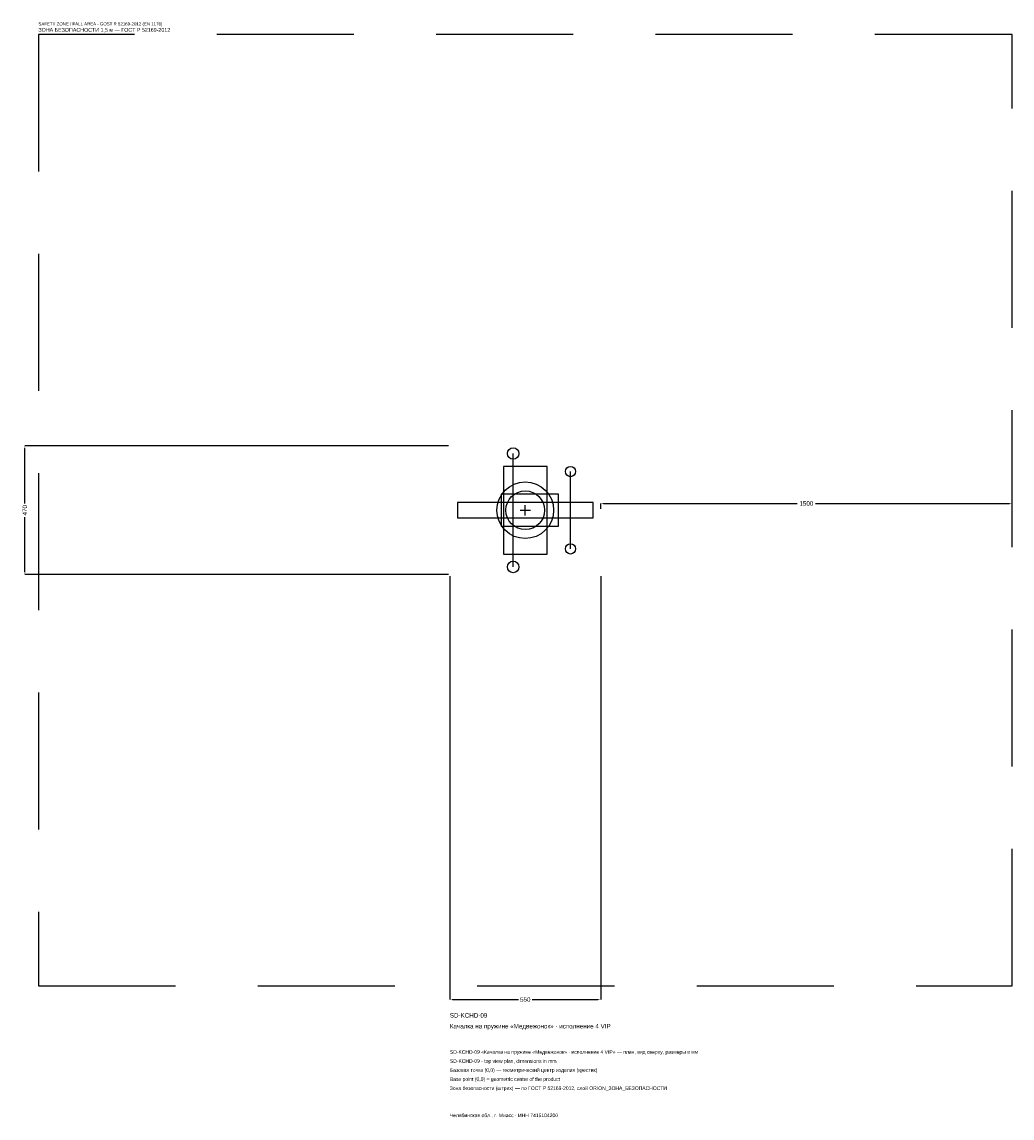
# Model space of a CAD drawing. Header units: metres. Extents: x -1835 to 1775, y -2217 to 1781.
import ezdxf

# ---------------------------------------------------------------- set-up
doc = ezdxf.new("R2010")
doc.units = ezdxf.units.M
doc.linetypes.add('DASHED', pattern=[800, 500, -300])
for name, color, linetype in [('ORION_ДАННЫЕ', 3, 'Continuous'), ('ORION_ЗОНА_БЕЗОПАСНОСТИ', 1, 'Continuous'), ('ORION_КОНТУР', 7, 'Continuous'), ('ORION_РАЗМЕРЫ', 8, 'Continuous')]:
    doc.layers.add(name, color=color, linetype=linetype)
doc.dimstyles.new('ORION', dxfattribs={"dimtxt": 16.5, "dimasz": 9.9, "dimexe": 1.25, "dimexo": 4.95, "dimtad": 1, "dimdec": 0, "dimcen": 2.5, "dimazin": 3, "dimtfac": 1, "dimtmove": 0, "dimatfit": 3, "dimarcsym": 0})

# ---------------------------------------------------------------- blocks, each defined once
blk = doc.blocks.new('_CLOSEDFILLED')
at = {"color": 0, "linetype": 'BYBLOCK'}
blk.add_solid([(-1, 0.16), (0, 0), (-1, -0.16)], dxfattribs=at)
blk = doc.blocks.new('*D1')
for p, q in [((-275, -239.95), (-275, -1784.5)), ((275, -239.95), (275, -1784.5)), ((-265.1, -1784.5), (-24.75, -1784.5)), ((24.75, -1784.5), (265.1, -1784.5))]:
    blk.add_line(p, q)
at = {"layer": 'Defpoints'}
for p in [(-275, -235), (275, -235), (-275, -1784.5)]:
    blk.add_point(p, dxfattribs=at)
at = {"layer": 'ORION_РАЗМЕРЫ', "xscale": 9.9, "yscale": 9.9, "rotation": 180}
blk.add_blockref('_CLOSEDFILLED', (-275, -1784.5), dxfattribs=at)
at = {"layer": 'ORION_РАЗМЕРЫ', "xscale": 9.9, "yscale": 9.9}
blk.add_blockref('_CLOSEDFILLED', (275, -1784.5), dxfattribs=at)
at = {"layer": 'ORION_РАЗМЕРЫ', "insert": (0, -1784.5), "char_height": 16.5, "attachment_point": 5}
blk.add_mtext('550', dxfattribs=at)
blk = doc.blocks.new('*D2')
for p, q in [((-279.95, 235), (-1824.5, 235)), ((-1824.5, 24.75), (-1824.5, 225.1)), ((-1824.5, -225.1), (-1824.5, -24.75)), ((-279.95, -235), (-1824.5, -235))]:
    blk.add_line(p, q)
at = {"layer": 'Defpoints'}
for p in [(-275, 235), (-1824.5, -235), (-275, -235)]:
    blk.add_point(p, dxfattribs=at)
at = {"layer": 'ORION_РАЗМЕРЫ', "xscale": 9.9, "yscale": 9.9}
for p, rotation in [((-1824.5, 235), 90), ((-1824.5, -235), 270)]:
    blk.add_blockref('_CLOSEDFILLED', p, dxfattribs=dict(at, rotation=rotation))
at = {"layer": 'ORION_РАЗМЕРЫ', "insert": (-1824.5, 0), "char_height": 16.5, "attachment_point": 5, "rotation": 90}
blk.add_mtext('470', dxfattribs=at)
blk = doc.blocks.new('*D3')
for p, q in [((275, 4.95), (275, 24.75)), ((284.9, 24.75), (992, 24.75)), ((1058, 24.75), (1765.1, 24.75)), ((1775, 4.95), (1775, 24.75))]:
    blk.add_line(p, q)
at = {"layer": 'Defpoints'}
for p in [(275, 24.75), (275, 0), (1775, 0)]:
    blk.add_point(p, dxfattribs=at)
at = {"layer": 'ORION_РАЗМЕРЫ', "xscale": 9.9, "yscale": 9.9, "rotation": 180}
blk.add_blockref('_CLOSEDFILLED', (275, 24.75), dxfattribs=at)
at = {"layer": 'ORION_РАЗМЕРЫ', "xscale": 9.9, "yscale": 9.9}
blk.add_blockref('_CLOSEDFILLED', (1775, 24.75), dxfattribs=at)
at = {"layer": 'ORION_РАЗМЕРЫ', "insert": (1025, 24.75), "char_height": 16.5, "attachment_point": 5}
blk.add_mtext('1500', dxfattribs=at)
blk = doc.blocks.new('ОРИОН SD-KCHD-09 Качалка на пружине Медвежонок · исполнение 4 VIP')
at = {"layer": 'ORION_ЗОНА_БЕЗОПАСНОСТИ', "linetype": 'DASHED'}
blk.add_lwpolyline([(-1775, -1735), (1775, -1735), (1775, 1735), (-1775, 1735)], close=True, dxfattribs=at)
at = {"layer": 'ORION_КОНТУР'}
for p, q in [((-44, -206.8), (-44, 206.8)), ((165, -141), (165, 141))]:
    blk.add_line(p, q, dxfattribs=at)
for points in [[(-79.75, -159.8), (79.75, -159.8), (79.75, 159.8), (-79.75, 159.8)], [(-88, -58.75), (121, -58.75), (121, 58.75), (-88, 58.75)], [(-247.5, -28.2), (247.5, -28.2), (247.5, 28.2), (-247.5, 28.2)]]:
    blk.add_lwpolyline(points, close=True, dxfattribs=at)
for centre, radius in [((-44, 206.8), 21.15), ((165, 141), 18.8), ((0, 0), 103.4), ((0, 0), 70.5), ((165, -141), 18.8), ((-44, -206.8), 21.15)]:
    blk.add_circle(centre, radius, dxfattribs=at)
at = {"layer": 'ORION_РАЗМЕРЫ'}
for p, q in [((-18.8, 0), (18.8, 0)), ((0, -18.8), (0, 18.8))]:
    blk.add_line(p, q, dxfattribs=at)
at = {"layer": 'ORION_ДАННЫЕ'}
for tag, p in [('АРТИКУЛ', (-275, -1850.5)), ('НАИМЕНОВАНИЕ', (-275, -1890.1))]:
    blk.add_attdef(tag, p, '', height=16.5, dxfattribs=at)
at = {"layer": 'ORION_ДАННЫЕ', "flags": 1}
for tag, p in [('ПРОИЗВОДИТЕЛЬ', (-275, -1929.7)), ('ТЕЛЕФОН', (-275, -1969.3)), ('САЙТ', (-275, -2048.5)), ('АДРЕС', (-275, -2088.1)), ('РЕКВИЗИТЫ', (-275, -2127.7)), ('ГАБАРИТЫ', (-275, -2167.3)), ('ЗОНА_БЕЗОПАСНОСТИ', (-275, -2206.9))]:
    blk.add_attdef(tag, p, '', height=16.5, dxfattribs=at)
at = {"layer": 'ORION_ЗОНА_БЕЗОПАСНОСТИ', "color": 1}
for s, height, p in [('SAFETY ZONE / FALL AREA - GOST R 52169-2012 (EN 1176)', 11.55, (-1775, 1768)), ('ЗОНА БЕЗОПАСНОСТИ 1,5 м — ГОСТ Р 52169-2012', 14.025, (-1775, 1744.9))]:
    blk.add_text(s, height=height, dxfattribs=at).set_placement(p)
at = {"layer": 'ORION_РАЗМЕРЫ'}
dim = blk.add_linear_dim(base=(-1824.5, -235), p1=(-275, -235), p2=(-275, 235), angle=90, dimstyle='ORION', dxfattribs=at)
dim.commit()
dim.dimension.update_dxf_attribs({"geometry": '*D2', "text_midpoint": (-1824.5, 0)})
for base, p1, p2, picture, middle in [((275, 24.75), (275, 0), (1775, 0), '*D3', (1025, 24.75)), ((-275, -1784.5), (-275, -235), (275, -235), '*D1', (0, -1784.5))]:
    dim = blk.add_linear_dim(base=base, p1=p1, p2=p2, dimstyle='ORION', dxfattribs=at)
    dim.commit()
    dim.dimension.update_dxf_attribs({"geometry": picture, "text_midpoint": middle})

msp = doc.modelspace()

# ---------------------------------------------------------------- block references
msp.add_blockref('ОРИОН SD-KCHD-09 Качалка на пружине Медвежонок · исполнение 4 VIP', (0, 0)).add_auto_attribs({'АРТИКУЛ': 'SD-KCHD-09', 'НАИМЕНОВАНИЕ': 'Качалка на пружине «Медвежонок» · исполнение 4 VIP'})

# ---------------------------------------------------------------- texts
at = {"layer": 'ORION_ДАННЫЕ', "color": 3}
for s, p in [('SD-KCHD-09 «Качалка на пружине «Медвежонок» · исполнение 4 VIP» — план, вид сверху, размеры в мм', (-275, -1982.5)), ('SD-KCHD-09 - top view plan, dimensions in mm', (-275, -2015.5)), ('Челябинская обл., г. Миасс · ИНН 7415104200', (-275, -2213.5))]:
    msp.add_text(s, height=13.2, dxfattribs=at).set_placement(p)
at = {"layer": 'ORION_ДАННЫЕ', "color": 7}
for s, p in [('Базовая точка (0,0) — геометрический центр изделия (крестик)', (-275, -2048.5)), ('Base point (0,0) = geometric center of the product', (-275, -2081.5))]:
    msp.add_text(s, height=13.2, dxfattribs=at).set_placement(p)
at = {"layer": 'ORION_ДАННЫЕ', "color": 1}
msp.add_text('Зона безопасности (штрих) — по ГОСТ Р 52169-2012, слой ORION_ЗОНА_БЕЗОПАСНОСТИ', height=13.2, dxfattribs=at).set_placement((-275, -2114.5))

doc.saveas('drawing.dxf')
